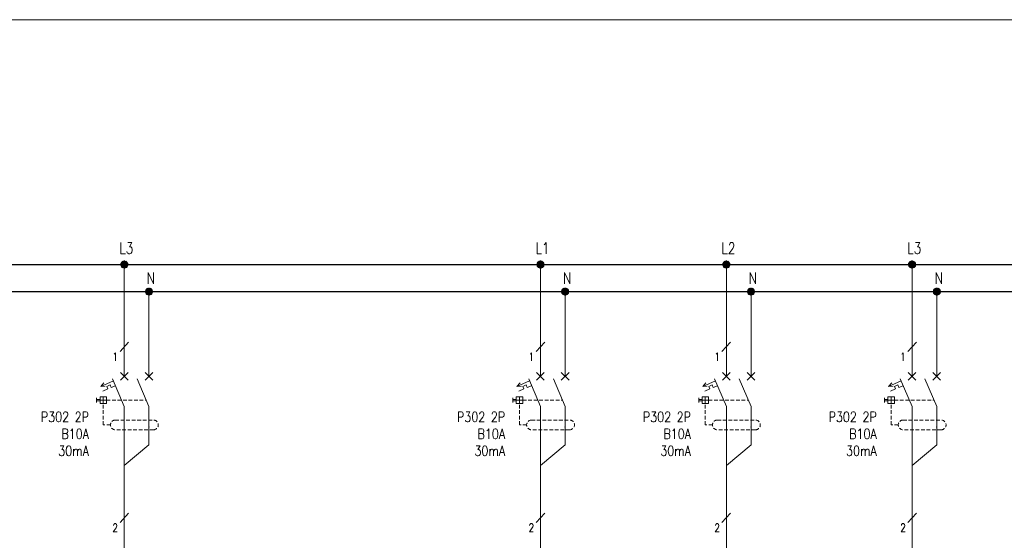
# Model space of a CAD drawing. Header units: millimetres. Extents: x 2505 to 3495, y 1397 to 1684.
# Tile 24 of 59: x 2771 to 2872, y 1631 to 1684. Entities that reach past the tile are written whole.
import ezdxf

# ---------------------------------------------------------------- set-up
doc = ezdxf.new("R2010")
doc.units = ezdxf.units.MM
doc.linetypes.add('DASHED2', pattern=[0.375, 0.25, -0.125])
for name, color, linetype, lineweight in [('#elektryczne', 7, 'Continuous', 20), ('PRZEWODY', 3, 'Continuous', 20), ('SYMBOL', 3, 'Continuous', 20), ('SZYNY', 1, 'Continuous', 40)]:
    doc.layers.add(name, color=color, linetype=linetype, lineweight=lineweight)
doc.layers.add('OPIS', color=7, linetype='Continuous')
doc.styles.add('SIMPLEX', font='simplex.shx', dxfattribs={"width": 0.8})

# ---------------------------------------------------------------- blocks, each defined once
blk = doc.blocks.new('P-PUNKT')
for p, q in [((-0.64, 0.17), (-0.66, 0.02)), ((-0.64, 0.17), (-0.66, 0.02)), ((-0.64, 0), (-0.66, -0.03)), ((-0.6, 0.28), (-0.64, 0.17)), ((-0.6, 0.28), (-0.64, 0.17)), ((-0.6, 0.14), (-0.64, 0.09)), ((-0.6, 0), (-0.64, 0)), ((-0.51, 0.43), (-0.6, 0.28)), ((-0.51, 0.43), (-0.6, 0.28)), ((-0.51, 0.29), (-0.6, 0.19)), ((-0.51, 0.15), (-0.6, 0.1)), ((-0.51, 0.01), (-0.6, 0)), ((-0.4, 0.52), (-0.51, 0.43)), ((-0.4, 0.52), (-0.51, 0.43)), ((-0.4, 0.41), (-0.51, 0.33)), ((-0.4, 0.29), (-0.51, 0.24)), ((-0.4, 0.17), (-0.51, 0.15)), ((-0.4, 0.06), (-0.51, 0.05)), ((-0.27, 0.61), (-0.4, 0.52)), ((-0.27, 0.61), (-0.4, 0.52)), ((-0.27, 0.5), (-0.4, 0.43)), ((-0.27, 0.38), (-0.4, 0.33)), ((-0.27, 0.27), (-0.4, 0.24)), ((-0.27, 0.16), (-0.4, 0.14)), ((-0.27, 0.05), (-0.4, 0.05)), ((-0.27, 0.61), (-0.27, -0.61)), ((-0.27, 0.61), (-0.27, -0.61)), ((-0.1, 0.66), (0.1, 0.66)), ((-0.1, 0.66), (0.1, 0.66)), ((-0.1, -0.66), (-0.1, 0.66)), ((-0.1, 0.66), (-0.1, -0.66)), ((-0.1, 0.56), (0.1, 0.56)), ((-0.1, 0.46), (0.1, 0.46)), ((-0.1, 0.36), (0.1, 0.36)), ((-0.1, 0.26), (0.1, 0.26)), ((-0.1, 0.15), (0.1, 0.15)), ((-0.1, 0.05), (0.1, 0.05)), ((0.1, -0.66), (0.1, 0.66)), ((0.1, 0.66), (0.1, -0.66)), ((0.27, 0.61), (0.27, -0.61)), ((0.27, 0.61), (0.27, -0.61)), ((0.27, 0.61), (0.4, 0.52)), ((0.27, 0.61), (0.4, 0.52)), ((0.27, 0.5), (0.4, 0.43)), ((0.27, 0.38), (0.4, 0.33)), ((0.27, 0.27), (0.4, 0.24)), ((0.27, 0.16), (0.4, 0.14)), ((0.27, 0.05), (0.4, 0.05)), ((0.4, 0.52), (0.51, 0.43)), ((0.4, 0.52), (0.51, 0.43)), ((0.4, 0.41), (0.51, 0.33)), ((0.4, 0.29), (0.51, 0.24)), ((0.4, 0.17), (0.51, 0.15)), ((0.4, 0.06), (0.51, 0.05)), ((0.51, 0.43), (0.6, 0.28)), ((0.51, 0.43), (0.6, 0.28)), ((0.51, 0.29), (0.6, 0.19)), ((0.51, 0.15), (0.6, 0.1)), ((0.51, 0.01), (0.6, 0)), ((0.6, 0.28), (0.64, 0.17)), ((0.6, 0.28), (0.64, 0.17)), ((0.6, 0.14), (0.64, 0.09)), ((0.6, 0), (0.64, 0)), ((0.64, 0.17), (0.66, 0.02)), ((0.64, 0.17), (0.66, 0.02)), ((0.64, 0), (0.66, -0.03)), ((-0.65, -0.08), (-0.64, -0.17)), ((-0.64, -0.17), (-0.65, -0.08)), ((-0.6, -0.14), (-0.64, -0.08)), ((-0.64, -0.17), (-0.6, -0.28)), ((-0.6, -0.28), (-0.64, -0.17)), ((-0.51, -0.13), (-0.6, -0.09)), ((-0.51, -0.27), (-0.6, -0.18)), ((-0.6, -0.28), (-0.51, -0.41)), ((-0.51, -0.41), (-0.6, -0.28)), ((-0.4, -0.06), (-0.51, -0.04)), ((-0.4, -0.17), (-0.51, -0.13)), ((-0.4, -0.29), (-0.51, -0.23)), ((-0.4, -0.41), (-0.51, -0.32)), ((-0.51, -0.41), (-0.4, -0.52)), ((-0.4, -0.52), (-0.51, -0.41)), ((-0.27, -0.06), (-0.4, -0.05)), ((-0.27, -0.17), (-0.4, -0.14)), ((-0.27, -0.28), (-0.4, -0.24)), ((-0.27, -0.39), (-0.4, -0.33)), ((-0.27, -0.5), (-0.4, -0.43)), ((-0.4, -0.52), (-0.27, -0.61)), ((-0.27, -0.61), (-0.4, -0.52)), ((-0.1, -0.05), (0.1, -0.05)), ((-0.1, -0.15), (0.1, -0.15)), ((-0.1, -0.26), (0.1, -0.26)), ((-0.1, -0.36), (0.1, -0.36)), ((-0.1, -0.46), (0.1, -0.46)), ((-0.1, -0.56), (0.1, -0.56)), ((0.1, -0.66), (-0.1, -0.66)), ((-0.1, -0.66), (0.1, -0.66)), ((0.27, -0.06), (0.4, -0.05)), ((0.27, -0.17), (0.4, -0.14)), ((0.27, -0.28), (0.4, -0.24)), ((0.27, -0.39), (0.4, -0.33)), ((0.27, -0.5), (0.4, -0.43)), ((0.4, -0.52), (0.27, -0.61)), ((0.27, -0.61), (0.4, -0.52)), ((0.4, -0.06), (0.51, -0.04)), ((0.4, -0.17), (0.51, -0.13)), ((0.4, -0.29), (0.51, -0.23)), ((0.4, -0.41), (0.51, -0.32)), ((0.51, -0.41), (0.4, -0.52)), ((0.4, -0.52), (0.51, -0.41)), ((0.51, -0.13), (0.6, -0.09)), ((0.51, -0.27), (0.6, -0.18)), ((0.6, -0.28), (0.51, -0.41)), ((0.51, -0.41), (0.6, -0.28)), ((0.6, -0.14), (0.64, -0.08)), ((0.64, -0.17), (0.6, -0.28)), ((0.6, -0.28), (0.64, -0.17)), ((0.65, -0.08), (0.64, -0.17)), ((0.64, -0.17), (0.65, -0.08))]:
    blk.add_line(p, q)
at = {"ltscale": 5}
blk.add_line((0.66, 0.02), (0.66, -0.08), dxfattribs=at)
blk.add_point((0, 0))
blk = doc.blocks.new('WYL_ROZ')
for p, q in [((-0.78, -0.78), (0.78, 0.78)), ((0.78, -0.78), (-0.78, 0.78)), ((0, 0), (0, 2)), ((4.26, -0.78), (5.83, 0.78)), ((5.83, -0.78), (4.26, 0.78)), ((5.04, 0), (5.04, 2)), ((-2.24, -0.93), (-4.83, -2.04)), ((-4.83, -2.04), (-4.17, -1.32)), ((-3.9, -1.97), (-4.83, -2.04)), ((-2.92, -1.75), (-3.6, -2.04)), ((-2.92, -1.75), (-2.69, -2.27)), ((-1.82, -1.9), (-2.69, -2.27)), ((-2.41, -0.52), (0, -6.16)), ((2.63, -0.52), (5.04, -6.16)), ((-3.37, -2.56), (-4.41, -3.01)), ((-3.6, -2.04), (-3.37, -2.56)), ((-5.65, -4.41), (-5.65, -5.32)), ((-4.96, -4.69), (-5.65, -4.69)), ((-4.96, -5.03), (-5.65, -5.03)), ((-4.96, -4.2), (-4.96, -5.53)), ((-3.63, -4.2), (-4.96, -4.2)), ((-3.63, -4.86), (-4.96, -4.86)), ((-3.63, -5.53), (-4.96, -5.53)), ((-4.3, -4.2), (-4.3, -5.53)), ((-3.63, -4.2), (-3.63, -5.53)), ((0, -6.12), (0, -11.54)), ((5.04, -6.16), (5.04, -11.58))]:
    blk.add_line(p, q)
at = {"color": 3}
blk.add_line((2.63, -0.52), (5.04, -6.16), dxfattribs=at)
blk.add_line((2.63, -0.52), (5.04, -6.16), dxfattribs=at)
at = {"color": 4, "linetype": 'DASHED2', "ltscale": 3}
for p, q in [((-3.63, -4.86), (4.49, -4.86)), ((-1.84, -8.93), (5.95, -8.93)), ((5.95, -10.91), (-1.84, -10.91))]:
    blk.add_line(p, q, dxfattribs=at)
blk.add_lwpolyline([(-2.83, -9.92), (-4.3, -9.92), (-4.3, -5.53)], dxfattribs=at)
for centre, start, end in [((-1.84, -9.92), 90, 270), ((5.95, -9.92), 270, 90)]:
    blk.add_arc(centre, 0.99, start, end, dxfattribs=at)
blk.add_point((5.04, -10.35), dxfattribs=at)
blk.add_point((5.04, -10.35), dxfattribs=at)

msp = doc.modelspace()

# ---------------------------------------------------------------- linework, layer by layer
at = {"layer": '#elektryczne'}
msp.add_lwpolyline([(3494.65, 1396.93), (2504.65, 1396.93), (2504.65, 1683.93), (3494.65, 1683.93)], dxfattribs=at)
at = {"layer": 'PRZEWODY', "ltscale": 5}
for p, q in [((2781.61, 1647.48), (2781.61, 1658.91)), ((2824.13, 1647.48), (2824.13, 1658.91)), ((2843.12, 1647.48), (2843.12, 1658.91)), ((2862.1, 1647.48), (2862.1, 1658.91)), ((2784.13, 1641.69), (2784.13, 1640.5)), ((2826.65, 1641.69), (2826.65, 1640.5)), ((2845.64, 1641.69), (2845.64, 1640.5)), ((2864.63, 1641.69), (2864.63, 1640.5))]:
    msp.add_line(p, q, dxfattribs=at)
at = {"layer": 'PRZEWODY'}
for p, q in [((2784.13, 1648.48), (2784.13, 1656.14)), ((2826.65, 1648.48), (2826.65, 1656.14)), ((2845.64, 1648.48), (2845.64, 1656.14)), ((2864.63, 1648.48), (2864.63, 1656.14)), ((2781.61, 1636.81), (2781.61, 1584.94)), ((2824.13, 1632.1), (2824.13, 1584.94)), ((2843.12, 1632.1), (2843.12, 1584.94)), ((2862.1, 1632.1), (2862.1, 1589.23))]:
    msp.add_line(p, q, dxfattribs=at)
at = {"layer": 'SYMBOL'}
for p, q in [((2781.17, 1650.03), (2782.05, 1650.98)), ((2823.69, 1650.03), (2824.57, 1650.98)), ((2842.67, 1650.03), (2843.56, 1650.98)), ((2861.66, 1650.03), (2862.54, 1650.98)), ((2781.61, 1642.01), (2781.61, 1636.81)), ((2824.13, 1642.01), (2824.13, 1632.1)), ((2843.12, 1642.01), (2843.12, 1632.1)), ((2862.1, 1642.01), (2862.1, 1632.1)), ((2784.13, 1640.5), (2781.61, 1638.37)), ((2826.65, 1640.5), (2824.13, 1638.37)), ((2845.64, 1640.5), (2843.12, 1638.37)), ((2864.63, 1640.5), (2862.1, 1638.37)), ((2781.17, 1632.55), (2782.05, 1633.49)), ((2823.69, 1632.55), (2824.57, 1633.49)), ((2842.67, 1632.55), (2843.56, 1633.49)), ((2861.66, 1632.55), (2862.54, 1633.49))]:
    msp.add_line(p, q, dxfattribs=at)
at = {"layer": 'SZYNY', "lineweight": -3}
msp.add_line((2535.21, 1658.91), (3453.73, 1658.91), dxfattribs=at)
at = {"layer": 'SZYNY', "color": 5, "lineweight": -3}
msp.add_line((2535.21, 1656.14), (3453.73, 1656.14), dxfattribs=at)

# ---------------------------------------------------------------- block references
at = {"layer": 'PRZEWODY', "xscale": 0.5543999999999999, "yscale": 0.5543999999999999, "zscale": 0.5543999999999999}
for p in [(2781.61, 1658.91), (2824.13, 1658.91), (2843.12, 1658.91), (2862.1, 1658.91), (2784.13, 1656.14), (2826.65, 1656.14), (2845.64, 1656.14), (2864.63, 1656.14)]:
    msp.add_blockref('P-PUNKT', p, dxfattribs=at)
at = {"layer": 'SYMBOL', "color": 6, "xscale": 0.5, "yscale": 0.5, "zscale": 0.5}
for p in [(2781.61, 1647.48), (2824.13, 1647.48), (2843.12, 1647.48), (2862.1, 1647.48)]:
    msp.add_blockref('WYL_ROZ', p, dxfattribs=at)

# ---------------------------------------------------------------- texts
at = {"layer": 'OPIS', "lineweight": -3, "style": 'SIMPLEX', "width": 0.8}
for s, p in [('L3', (2781.1, 1660.01)), ('L1', (2823.62, 1660.01)), ('L2', (2842.61, 1660.01)), ('L3', (2861.6, 1660.01))]:
    msp.add_text(s, height=1.134, dxfattribs=at).set_placement(p)
at = {"layer": 'OPIS', "style": 'SIMPLEX', "width": 0.8}
for s, height, p in [('N', 1.13, (2783.9, 1656.95)), ('N', 1.13, (2826.42, 1656.95)), ('N', 1.13, (2845.41, 1656.95)), ('N', 1.13, (2864.39, 1656.95)), ('1', 0.832, (2780.39, 1649.07)), ('1', 0.832, (2822.91, 1649.07)), ('1', 0.832, (2841.9, 1649.07)), ('1', 0.832, (2860.89, 1649.07)), ('2', 0.832, (2780.39, 1631.6)), ('2', 0.832, (2822.91, 1631.6)), ('2', 0.832, (2841.9, 1631.6)), ('2', 0.832, (2860.89, 1631.6))]:
    msp.add_text(s, height=height, dxfattribs=at).set_placement(p)
at = {"layer": 'OPIS', "char_height": 1.04, "attachment_point": 3, "style": 'SIMPLEX'}
for insert in [(2778, 1643.86), (2820.52, 1643.86), (2839.51, 1643.86), (2858.49, 1643.86)]:
    msp.add_mtext_dynamic_manual_height_columns('P302 2P \\PB10A\\P30mA', width=5.4797, gutter_width=7.17, heights=[0], dxfattribs=dict(at, insert=insert))

doc.saveas('drawing.dxf')
